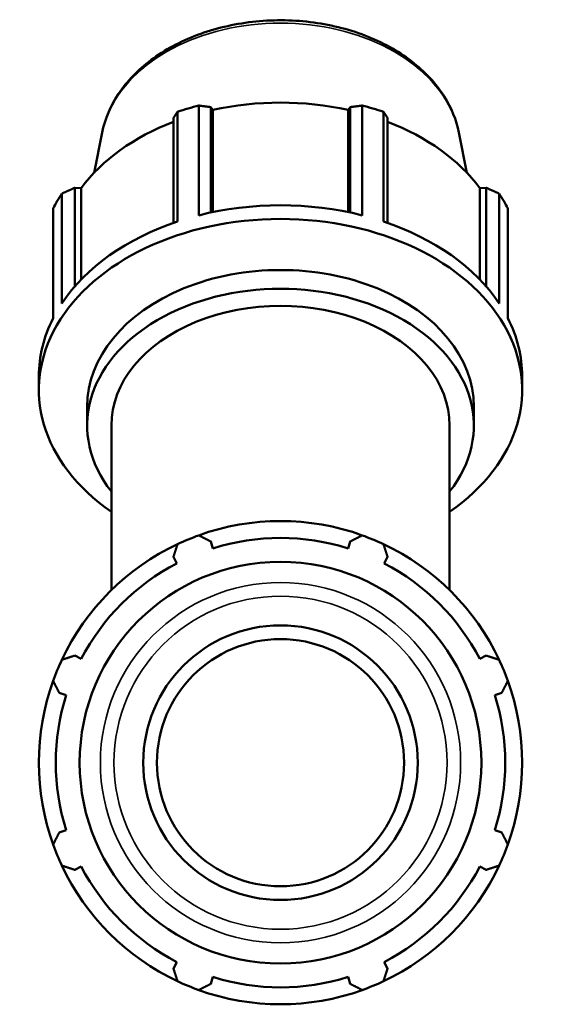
# Model space of a CAD drawing. Header units: millimetres. Extents: x 0 to 1611, y -186 to 1417.
# Tile 10 of 11: x 1077 to 1219, y 264 to 533. Entities that reach past the tile are written whole.
import ezdxf

# ---------------------------------------------------------------- set-up
doc = ezdxf.new("R2010")
doc.units = ezdxf.units.MM
doc.layers.add('Visible (ISO)', color=7, linetype='Continuous', lineweight=50)
doc.layers.add('Visible Narrow (ISO)', color=7, linetype='Continuous', lineweight=35)

msp = doc.modelspace()

# ---------------------------------------------------------------- linework, layer by layer
at = {"layer": 'Visible (ISO)'}
for p, q in [((1125.6157, 509.3959), (1125.6157, 479.4)), ((1128.911, 480.1699), (1128.911, 508.9666)), ((1128.911, 508.9666), (1129.5064, 508.1969)), ((1166.4211, 508.1969), (1167.0165, 508.9666)), ((1167.0165, 508.9666), (1167.0165, 480.1699)), ((1170.3118, 479.4), (1170.3118, 509.3959)), ((1118.7074, 505.978), (1118.7074, 477.3211)), ((1119.854, 477.7124), (1119.854, 507.7083)), ((1129.5064, 480.2947), (1129.5064, 508.1969)), ((1166.4211, 480.2947), (1166.4211, 508.1969)), ((1176.0735, 507.7083), (1176.0735, 477.7124)), ((1177.2201, 477.3211), (1177.2201, 505.978)), ((1099.2484, 502.0315), (1097.041, 491.0355)), ((1196.6791, 502.0315), (1198.8865, 491.0355)), ((1091.7627, 459.9566), (1091.7627, 486.9252)), ((1091.7627, 486.9252), (1093.519, 486.8444)), ((1093.519, 461.8674), (1093.519, 486.8444)), ((1202.4085, 486.8444), (1204.1648, 486.9252)), ((1202.4085, 461.8674), (1202.4085, 486.8444)), ((1204.1648, 486.9252), (1204.1648, 459.9566)), ((1088.2491, 485.3603), (1088.2491, 455.3644)), ((1207.6784, 455.3644), (1207.6784, 485.3603)), ((1085.8625, 451.2902), (1085.8625, 481.2861)), ((1210.065, 481.2861), (1210.065, 451.2902)), ((1081.9637, 431.7542), (1081.9637, 435.4878)), ((1213.9637, 431.7542), (1213.9637, 435.4878)), ((1095.1637, 422.0138), (1095.1637, 427.1404)), ((1200.7637, 422.0138), (1200.7637, 427.1404)), ((1101.7637, 377.0292), (1101.7637, 422.0138)), ((1194.1637, 377.0292), (1194.1637, 422.0138)), ((1129.5064, 388.435), (1128.911, 390.3233)), ((1167.0165, 390.3233), (1166.4211, 388.435)), ((1118.7074, 386.0968), (1119.6216, 384.3405)), ((1176.3059, 384.3405), (1177.2201, 386.0968)), ((1093.519, 358.2379), (1091.7627, 359.1522)), ((1204.1648, 359.1522), (1202.4085, 358.2379)), ((1087.5362, 348.9485), (1089.4246, 348.3531)), ((1206.5029, 348.3531), (1208.3913, 348.9485)), ((1089.4246, 311.4385), (1087.5362, 310.8431)), ((1208.3913, 310.8431), (1206.5029, 311.4385)), ((1091.7627, 300.6394), (1093.519, 301.5537)), ((1202.4085, 301.5537), (1204.1648, 300.6394)), ((1119.6216, 275.4511), (1118.7074, 273.6948)), ((1177.2201, 273.6948), (1176.3059, 275.4511)), ((1128.911, 269.4683), (1129.5064, 271.3567)), ((1166.4211, 271.3567), (1167.0165, 269.4683))]:
    msp.add_line(p, q, dxfattribs=at)
for radius in [54.8635, 37.5, 33.75]:
    msp.add_circle((1147.9637, 329.8958), radius, dxfattribs=at)
for radius, start, end in [(66, 70.208016, 109.791984), (66, 109.791984, 115.208016), (61.38, 72.5, 107.5), (66, 64.791984, 70.208016), (66, 115.208016, 154.791984), (66, 25.208016, 64.791984), (61.38, 117.5, 152.5), (61.38, 27.5, 62.5), (66, 154.791984, 160.208016), (66, 19.791984, 25.208016), (66, 160.208016, 199.791984), (66, 340.208016, 19.791984), (61.38, 162.5, 197.5), (61.38, 342.5, 17.5), (66, 199.791984, 205.208016), (66, 334.791984, 340.208016), (66, 205.208016, 244.791984), (61.38, 207.5, 242.5), (66, 295.208016, 334.791984), (61.38, 297.5, 332.5), (66, 244.791984, 250.208016), (61.38, 252.5, 287.5), (66, 289.791984, 295.208016), (66, 250.208016, 289.791984)]:
    msp.add_arc((1147.9637, 329.8958), radius, start, end, dxfattribs=at)
for centre, major_axis, start_param, end_param in [((1147.9637, 465.4836), (66, 0), 1.91623161, 2.0107592), ((1147.9637, 466.8035), (61.38, 0), 1.26536371, 1.87622895), ((1147.9637, 465.4836), (66, 0), 1.13083345, 1.22536104), ((1147.9637, 466.8035), (61.38, 0), 2.06762921, 2.66162711), ((1147.9637, 466.8035), (61.38, 0), 0.47996554, 1.07396345), ((1147.9637, 465.4836), (-66, 0), 5.84322243, 5.93775002), ((1147.9637, 465.4836), (66, 0), 0.34543529, 0.43996288), ((1147.9637, 435.4878), (66, 0), 1.22536104, 1.91623161), ((1147.9637, 431.7542), (-66, 0), 2.34619382, 7.07858414), ((1147.9637, 435.4878), (66, 0), 2.0107592, 2.70162978), ((1147.9637, 435.4878), (66, 0), 0.43996288, 1.13083345), ((1147.9637, 427.1404), (-52.8, 0), 3.14159265, 6.28318531), ((1147.9637, 422.0138), (-52.8, 0), 2.63623214, 6.78854582), ((1147.9637, 422.0138), (-46.2, 0), 3.14159265, 6.28318531), ((1147.9637, 435.4878), (-66, 0), 5.93775002, 6.28318531), ((1147.9637, 435.4878), (66, 0), 0, 0.34543529)]:
    msp.add_ellipse(centre, major_axis=major_axis, ratio=0.70710678, start_param=start_param, end_param=end_param, dxfattribs=at)
msp.add_open_spline([(1099.2484, 502.0315), (1099.9914, 505.7324), (1101.5214, 509.3151), (1106.0179, 516.0422), (1109.0441, 519.1613), (1116.3212, 524.6178), (1120.6126, 526.9252), (1129.9836, 530.4508), (1135.0701, 531.6578), (1145.5022, 532.8492), (1150.8465, 532.8328), (1161.2668, 531.5768), (1166.3414, 530.3375), (1175.7176, 526.7343), (1180.0194, 524.3714), (1187.3685, 518.7276), (1190.4289, 515.454), (1194.6346, 508.7711), (1195.9926, 505.4512), (1196.6791, 502.0315)], degree=3, knots=[3.2826003, 3.2826003, 3.2826003, 3.2826003, 3.58311229, 3.58311229, 3.89769572, 3.89769572, 4.2234204, 4.2234204, 4.55226192, 4.55226192, 4.88122882, 4.88122882, 5.21019917, 5.21019917, 5.53901742, 5.53901742, 5.86449537, 5.86449537, 6.14217766, 6.14217766, 6.14217766, 6.14217766], dxfattribs=at)
for points, weights in [([(1128.911, 508.9666), (1127.297, 509.1842), (1125.6157, 509.3959)], [2.45877834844, 2.43042107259, 2.40042970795]), ([(1170.3118, 509.3959), (1168.6305, 509.1842), (1167.0165, 508.9666)], [2.40042970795, 2.43042107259, 2.45877834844]), ([(1119.854, 507.7083), (1119.269, 506.8329), (1118.7074, 505.978)], [2.40042970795, 2.43042107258, 2.45877834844]), ([(1177.2201, 505.978), (1176.6585, 506.8329), (1176.0735, 507.7083)], [2.45877834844, 2.43042107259, 2.40042970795]), ([(1091.7627, 486.9252), (1090.0418, 486.1661), (1088.2491, 485.3603)], [2.44916063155, 2.42091427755, 2.39104022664]), ([(1207.6784, 485.3603), (1205.8857, 486.1661), (1204.1648, 486.9252)], [2.40042970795, 2.43042107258, 2.45877834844]), ([(1125.6157, 391.9971), (1127.297, 391.1431), (1128.911, 390.3233)], [1, 1.00202611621, 1.00323669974]), ([(1167.0165, 390.3233), (1168.6305, 391.1431), (1170.3118, 391.9971)], [1.00323669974, 1.00202611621, 1]), ([(1118.7074, 386.0968), (1119.269, 387.8178), (1119.854, 389.6105)], [1.00323669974, 1.00202611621, 1]), ([(1176.0735, 389.6105), (1176.6585, 387.8178), (1177.2201, 386.0968)], [1, 1.00202611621, 1.00323669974]), ([(1088.2491, 358.0056), (1090.0418, 358.5906), (1091.7627, 359.1522)], [1, 1.00202611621, 1.00323669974]), ([(1204.1648, 359.1522), (1205.8857, 358.5906), (1207.6784, 358.0056)], [1.00323669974, 1.00202611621, 1]), ([(1087.5362, 348.9485), (1086.7164, 350.5626), (1085.8625, 352.2438)], [1.00323669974, 1.00202611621, 1]), ([(1210.065, 352.2438), (1209.211, 350.5626), (1208.3913, 348.9485)], [1, 1.00202611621, 1.00323669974]), ([(1085.8625, 307.5478), (1086.7164, 309.2291), (1087.5362, 310.8431)], [1, 1.00202611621, 1.00323669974]), ([(1208.3913, 310.8431), (1209.211, 309.2291), (1210.065, 307.5478)], [1.00323669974, 1.00202611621, 1]), ([(1091.7627, 300.6394), (1090.0418, 301.201), (1088.2491, 301.786)], [1.00323669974, 1.00202611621, 1]), ([(1207.6784, 301.786), (1205.8857, 301.201), (1204.1648, 300.6394)], [1, 1.00202611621, 1.00323669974]), ([(1119.854, 270.1812), (1119.269, 271.9738), (1118.7074, 273.6948)], [1, 1.00202611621, 1.00323669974]), ([(1177.2201, 273.6948), (1176.6585, 271.9738), (1176.0735, 270.1812)], [1.00323669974, 1.00202611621, 1]), ([(1128.911, 269.4683), (1127.297, 268.6485), (1125.6157, 267.7946)], [1.00323669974, 1.00202611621, 1]), ([(1170.3118, 267.7946), (1168.6305, 268.6485), (1167.0165, 269.4683)], [1, 1.00202611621, 1.00323669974])]:
    msp.add_rational_spline(points, weights, degree=2, dxfattribs=at)
at = {"layer": 'Visible Narrow (ISO)'}
for radius in [49.2037, 45.4902]:
    msp.add_circle((1147.9637, 329.8958), radius, dxfattribs=at)
msp.add_ellipse((1147.9637, 497.1417), major_axis=(-49.2037, 0), ratio=0.70710678, start_param=3.42557917, end_param=5.99919879, dxfattribs=at)

doc.saveas('drawing.dxf')
